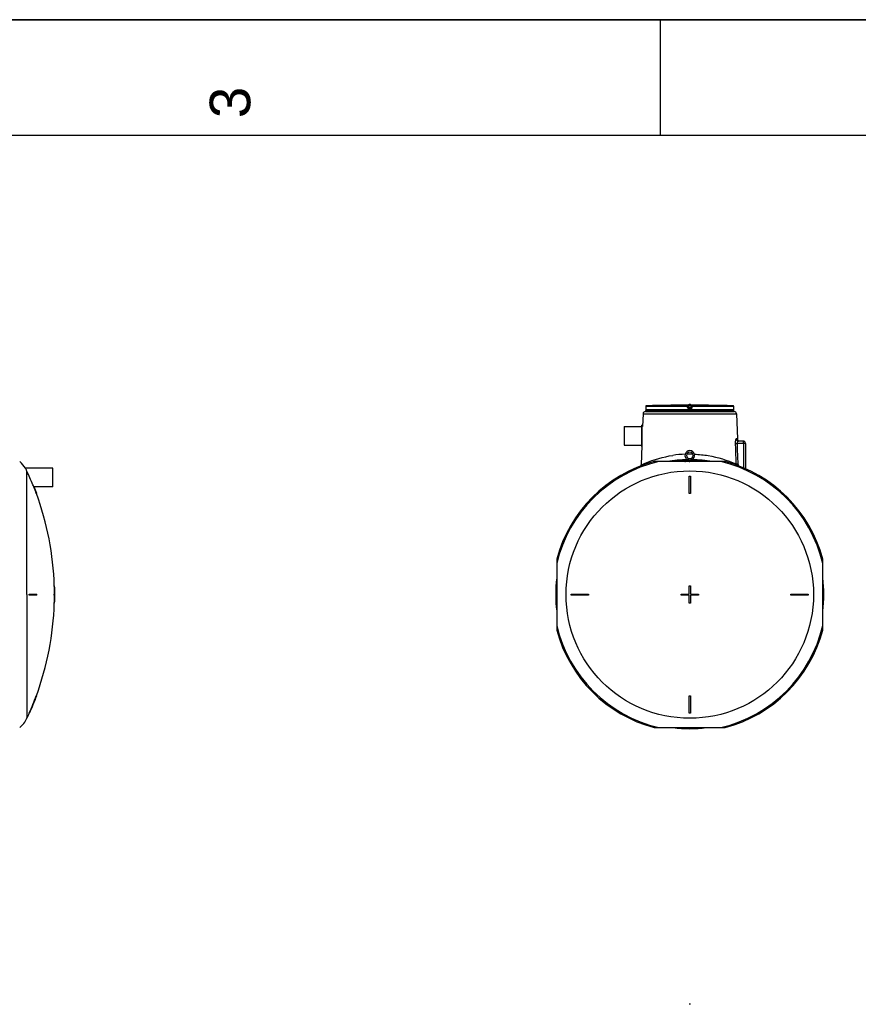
# Model space of a CAD drawing. Header units: millimetres. Extents: x 0 to 297, y 0 to 210.
# Tile 13 of 21: x 93 to 166, y 125 to 210. Entities that reach past the tile are written whole.
import ezdxf

# ---------------------------------------------------------------- set-up
doc = ezdxf.new("R2010")
doc.units = ezdxf.units.MM
doc.header["$LTSCALE"] = 16.335
doc.layers.get('0').update_dxf_attribs({"linetype": 'CONTINUOUS'})
doc.layers.add('AXES_REF', color=7, linetype='CONTINUOUS')
doc.layers.add('SURFACES', color=7, linetype='CONTINUOUS')
doc.styles.add('TEXTSTYLE_2', font='arial.ttf')

# ---------------------------------------------------------------- blocks, each defined once
blk = doc.blocks.new('MARGEA4_BL0', base_point=(148.514, 105.014))
at = {"color": 7, "linetype": 'Continuous'}
for p, q in [((297.014, 210.014), (0.014, 210.014)), ((148.514, 210.014), (148.514, 200.014)), ((287.014, 200.014), (10.014, 200.014))]:
    blk.add_line(p, q, dxfattribs=at)
at = {"color": 5, "linetype": 'Continuous', "style": 'TEXTSTYLE_2', "oblique": 0.00002}
blk.add_text('3', height=3.5, rotation=90, dxfattribs=at).set_placement((113.139, 201.514))

msp = doc.modelspace()

# ---------------------------------------------------------------- linework, layer by layer
at = {"color": 7, "linetype": 'Continuous'}
for p, q in [((0, 210), (297, 210)), ((149.501, 176.74), (149.434, 176.739)), ((149.503, 176.74), (149.501, 176.74)), ((149.504, 176.74), (149.503, 176.74)), ((149.504, 176.74), (149.504, 176.74)), ((149.504, 176.74), (149.504, 176.74)), ((152.608, 176.74), (152.608, 176.74)), ((152.61, 176.74), (152.608, 176.74)), ((152.608, 176.74), (152.608, 176.74)), ((152.634, 176.74), (152.609, 176.74)), ((152.676, 176.739), (152.623, 176.74)), ((152.645, 176.739), (152.639, 176.74)), ((152.678, 176.739), (152.676, 176.739)), ((147.022, 176.005), (146.986, 174.923)), ((147.222, 176.198), (154.89, 176.198)), ((147.259, 176.472), (147.258, 176.464)), ((147.258, 176.464), (147.258, 176.463)), ((147.258, 176.464), (147.258, 176.464)), ((147.258, 176.463), (147.258, 176.461)), ((147.258, 176.461), (147.258, 176.46)), ((147.258, 176.46), (147.258, 176.46)), ((147.258, 176.46), (147.258, 176.459)), ((147.258, 176.459), (147.258, 176.459)), ((147.258, 176.459), (147.258, 176.458)), ((147.258, 176.458), (147.258, 176.458)), ((147.26, 176.496), (147.259, 176.489)), ((147.259, 176.489), (147.259, 176.483)), ((147.259, 176.483), (147.259, 176.478)), ((147.259, 176.478), (147.259, 176.474)), ((147.259, 176.474), (147.259, 176.472)), ((147.261, 176.65), (147.26, 176.528)), ((147.26, 176.528), (147.26, 176.519)), ((147.26, 176.519), (147.26, 176.511)), ((147.26, 176.511), (147.26, 176.503)), ((147.26, 176.503), (147.26, 176.496)), ((150.925, 176.587), (150.911, 176.695)), ((150.925, 176.587), (150.925, 176.583)), ((151.2, 176.695), (151.186, 176.583)), ((154.852, 176.533), (154.851, 176.65)), ((154.852, 176.524), (154.852, 176.533)), ((154.852, 176.514), (154.852, 176.524)), ((154.852, 176.505), (154.852, 176.514)), ((154.852, 176.497), (154.852, 176.505)), ((154.852, 176.49), (154.852, 176.497)), ((154.853, 176.483), (154.852, 176.49)), ((154.853, 176.478), (154.853, 176.483)), ((154.853, 176.474), (154.853, 176.478)), ((154.853, 176.47), (154.853, 176.474)), ((154.853, 176.467), (154.853, 176.47)), ((154.854, 176.465), (154.853, 176.467)), ((154.854, 176.463), (154.854, 176.465)), ((154.854, 176.462), (154.854, 176.463)), ((154.854, 176.461), (154.854, 176.462)), ((154.854, 176.46), (154.854, 176.461)), ((154.854, 176.459), (154.854, 176.46)), ((154.854, 176.458), (154.854, 176.459)), ((154.854, 176.458), (154.854, 176.458)), ((154.854, 176.458), (154.854, 176.458)), ((154.854, 176.458), (154.854, 176.458)), ((154.856, 176.348), (154.856, 176.45)), ((155.09, 176.005), (155.162, 173.842)), ((146.887, 175.013), (146.887, 173.183)), ((146.887, 175.013), (146.927, 175.013)), ((146.927, 175.013), (146.927, 173.183)), ((146.932, 174.923), (146.986, 174.923)), ((155.656, 173.648), (155.267, 173.648)), ((155.856, 173.448), (155.856, 171.272)), ((146.93, 173.273), (146.874, 171.593)), ((146.887, 173.183), (146.927, 173.183)), ((154.12, 171.883), (147.991, 171.883)), ((150.558, 171.964), (150.526, 171.976)), ((150.713, 171.978), (150.713, 172.018)), ((150.713, 172.018), (151.398, 172.018)), ((150.78, 171.883), (150.732, 171.901)), ((150.981, 171.886), (150.981, 171.885)), ((151.055, 172.123), (151.054, 172.123)), ((151.056, 172.123), (151.055, 172.123)), ((151.113, 171.883), (151.131, 171.891)), ((151.398, 171.978), (151.398, 172.018)), ((93.744, 171.306), (93.744, 171.306)), ((151.006, 169.133), (151.006, 170.633)), ((151.006, 170.633), (151.106, 170.633)), ((151.106, 170.633), (151.106, 169.133)), ((94.459, 169.708), (94.458, 169.709)), ((94.459, 169.708), (94.491, 169.708)), ((94.711, 169.133), (94.679, 169.133)), ((151.106, 169.133), (151.006, 169.133)), ((139.581, 163.473), (139.581, 157.344)), ((162.531, 157.344), (162.531, 163.473)), ((96.258, 161.158), (96.228, 161.158)), ((151.006, 161.158), (151.106, 161.158)), ((151.006, 160.458), (151.006, 161.158)), ((151.106, 161.158), (151.106, 160.458)), ((94.069, 160.458), (94.711, 160.458)), ((94.711, 160.358), (94.069, 160.358)), ((96.228, 160.458), (96.269, 160.458)), ((96.269, 160.358), (96.228, 160.358)), ((140.831, 160.358), (140.831, 160.458)), ((140.831, 160.458), (142.331, 160.458)), ((142.331, 160.358), (140.831, 160.358)), ((142.331, 160.458), (142.331, 160.358)), ((150.306, 160.458), (151.006, 160.458)), ((150.306, 160.358), (150.306, 160.458)), ((151.006, 160.358), (150.306, 160.358)), ((151.006, 159.658), (151.006, 160.358)), ((151.106, 160.458), (151.806, 160.458)), ((151.806, 160.358), (151.106, 160.358)), ((151.106, 160.358), (151.106, 159.658)), ((151.806, 160.458), (151.806, 160.358)), ((159.781, 160.458), (161.281, 160.458)), ((159.781, 160.358), (159.781, 160.458)), ((161.281, 160.358), (159.781, 160.358)), ((161.281, 160.458), (161.281, 160.358)), ((96.258, 159.658), (96.228, 159.658)), ((151.106, 159.658), (151.006, 159.658)), ((94.711, 151.683), (94.679, 151.683)), ((151.006, 151.683), (151.106, 151.683)), ((151.006, 150.183), (151.006, 151.683)), ((151.106, 151.683), (151.106, 150.183)), ((94.102, 150.183), (94.069, 150.183)), ((151.106, 150.183), (151.006, 150.183)), ((147.991, 148.933), (154.12, 148.933))]:
    msp.add_line(p, q, dxfattribs=at)
at = {"color": 9, "linetype": 'Continuous'}
for p, q in [((149.504, 176.74), (149.504, 176.74)), ((150.862, 176.7), (150.862, 176.739)), ((150.932, 176.74), (150.932, 176.689)), ((150.932, 176.74), (151.056, 176.74)), ((151.056, 176.74), (151.18, 176.74)), ((151.18, 176.74), (151.179, 176.689)), ((151.25, 176.739), (151.25, 176.7)), ((152.608, 176.74), (152.608, 176.74)), ((147.022, 176.005), (155.09, 176.005)), ((147.257, 176.45), (147.256, 176.449)), ((154.856, 176.348), (147.256, 176.348)), ((147.261, 176.65), (147.26, 176.538)), ((147.26, 176.538), (147.26, 176.537)), ((147.26, 176.538), (147.26, 176.537)), ((147.26, 176.538), (147.26, 176.537)), ((150.859, 176.65), (147.261, 176.65)), ((147.261, 176.65), (147.261, 176.65)), ((150.862, 176.7), (147.31, 176.7)), ((150.873, 176.537), (150.859, 176.65)), ((150.911, 176.656), (150.911, 176.695)), ((150.925, 176.543), (150.911, 176.656)), ((150.925, 176.583), (150.925, 176.543)), ((150.945, 176.589), (150.932, 176.689)), ((151.179, 176.689), (150.932, 176.689)), ((150.945, 176.583), (150.945, 176.589)), ((150.945, 176.589), (151.167, 176.589)), ((151.056, 176.449), (150.974, 176.45)), ((150.975, 176.539), (150.975, 176.499)), ((150.975, 176.539), (151.137, 176.539)), ((151.056, 176.499), (150.975, 176.499)), ((151.137, 176.499), (151.056, 176.499)), ((151.138, 176.45), (151.056, 176.449)), ((151.137, 176.499), (151.137, 176.539)), ((151.179, 176.689), (151.167, 176.589)), ((151.167, 176.589), (151.167, 176.583)), ((151.167, 176.589), (151.167, 176.583)), ((151.2, 176.656), (151.186, 176.543)), ((151.186, 176.583), (151.186, 176.543)), ((151.2, 176.695), (151.2, 176.656)), ((151.253, 176.65), (151.238, 176.537)), ((154.802, 176.7), (151.25, 176.7)), ((154.851, 176.65), (151.253, 176.65)), ((154.851, 176.65), (154.851, 176.65)), ((154.852, 176.538), (154.851, 176.65)), ((154.852, 176.537), (154.852, 176.538)), ((154.852, 176.537), (154.852, 176.538)), ((154.852, 176.538), (154.852, 176.537)), ((154.856, 176.449), (154.855, 176.45)), ((146.932, 173.286), (146.932, 174.923)), ((154.977, 173.442), (154.994, 172.998)), ((155.162, 173.842), (155.071, 173.842)), ((155.133, 173.448), (155.15, 172.999)), ((155.856, 173.448), (155.133, 173.448)), ((155.691, 173.448), (155.691, 171.344)), ((154.994, 172.998), (154.996, 172.948)), ((154.996, 172.948), (155.042, 171.681)), ((155.15, 172.999), (155.151, 172.949)), ((155.151, 172.949), (155.198, 171.688)), ((150.434, 171.971), (150.469, 171.958)), ((150.632, 171.899), (150.676, 171.883)), ((150.684, 171.971), (150.656, 171.981)), ((150.924, 171.883), (150.876, 171.901)), ((93.864, 160.408), (93.864, 171.069)), ((146.874, 171.593), (146.913, 171.611))]:
    msp.add_line(p, q, dxfattribs=at)
at = {"color": 7, "linetype": 'Continuous'}
for points in [[(147.257, 176.46), (147.257, 176.458), (147.256, 176.456), (147.256, 176.454), (147.256, 176.452), (147.256, 176.45), (147.256, 176.348)], [(147.258, 176.464), (147.258, 176.464), (147.257, 176.462), (147.257, 176.46)], [(147.258, 176.458), (147.258, 176.458), (147.258, 176.458)], [(154.855, 176.46), (154.854, 176.462), (154.854, 176.464), (154.854, 176.464)], [(154.854, 176.459), (154.854, 176.459), (154.854, 176.459)], [(154.856, 176.45), (154.856, 176.452), (154.856, 176.454), (154.855, 176.456), (154.855, 176.458), (154.855, 176.46)]]:
    msp.add_lwpolyline(points, dxfattribs=at)
for centre, radius, start, end in [((151.056, 32.323), 144.425, 90.64358, 91.48637), ((149.504, 176.69), 0.05, 90.75421, 93.48496), ((149.504, 176.69), 0.05, 90.75949, 91.12272), ((151.056, 32.323), 144.425, 89.3842, 90.6158), ((152.608, 176.69), 0.05, 88.87485, 89.23837), ((152.608, 176.69), 0.05, 86.51504, 89.24358), ((151.056, 32.323), 144.425, 88.51363, 89.35642), ((147.222, 175.998), 0.2, 90, 178.08159), ((147.306, 176.348), 0.05, 180, 270), ((147.311, 176.65), 0.05, 91.48637, 179.6295), ((154.801, 176.65), 0.05, 0.37122, 88.51363), ((154.806, 176.348), 0.05, 270, 360), ((154.89, 175.998), 0.2, 1.91841, 90), ((146.932, 174.928), 0.005, 180, 270), ((155.362, 173.848), 0.2, 181.91841, 252.38368), ((155.656, 173.448), 0.2, 0, 90), ((146.932, 173.268), 0.005, 113.67091, 180), ((151.056, 172.413), 0.415, 296.43825, 243.56175), ((151.056, 172.413), 0.29, 270.06314, 269.93686), ((151.056, 160.408), 11.877, 104.95259, 165.04741), ((151.056, 160.408), 11.64, 90.95115, 99.65774), ((151.056, 160.408), 11.57, 82.88253, 97.11747), ((151.056, 160.408), 11.5, 86.72826, 93.27174), ((151.056, 171.873), 0.25, 137.65369, 144.54956), ((151.056, 171.873), 0.25, 89.92675, 90.07325), ((151.056, 171.873), 0.25, 35.45044, 42.34631), ((151.056, 160.408), 11.64, 80.3516, 89.04595), ((151.056, 160.408), 11.877, 14.95259, 75.04741), ((146.374, 171.609), 0.5, 349.88649, 358.08136), ((71.066, 160.408), 25.173, 20.27919, 21.67981), ((71.066, 160.408), 25.203, 20.254, 21.6527), ((151.056, 160.408), 11.57, 172.85303, 187.14697), ((151.056, 160.408), 11.57, 352.85303, 7.14697), ((71.066, 160.408), 25.173, 0.1138, 1.70728), ((71.066, 160.408), 25.203, 0.11367, 1.70525), ((151.056, 160.408), 11.5, 176.53819, 183.46181), ((151.056, 160.408), 11.5, 356.53819, 3.46181), ((71.066, 160.408), 23.003, 359.87546, 0.12454), ((71.066, 160.408), 23.036, 359.87564, 0.12436), ((71.066, 160.408), 23.645, 359.87884, 0.12116), ((71.066, 160.408), 25.162, 359.88615, 0.11385), ((71.066, 160.408), 25.173, 358.29272, 359.8862), ((71.066, 160.408), 25.192, 359.88628, 0.11372), ((71.066, 160.408), 25.203, 358.29475, 359.88633), ((151.056, 160.408), 11.877, 194.95259, 255.04741), ((151.056, 160.408), 11.877, 284.95259, 345.04741), ((71.066, 160.408), 25.173, 336.03481, 339.72081), ((71.066, 160.408), 25.203, 336.06512, 339.746), ((151.056, 160.408), 11.57, 262.88253, 277.11747), ((151.056, 160.408), 11.5, 266.72826, 273.27174), ((151.056, 99.851), 25.204, 89.88633, 90.11367)]:
    msp.add_arc(centre, radius, start, end, dxfattribs=at)
at = {"color": 9, "linetype": 'Continuous'}
for centre, radius, start, end in [((147.307, 176.45), 0.05, 168.25753, 170.92443), ((147.307, 176.45), 0.0501, 170.93178, 179.99378), ((147.311, 176.65), 0.0501, 177.73245, 179.62966), ((147.311, 176.65), 0.05, 179.62988, 179.99998), ((147.311, 176.649), 0.0502, 92.74218, 110.78278), ((147.311, 176.65), 0.0498, 91.49055, 92.68675), ((154.801, 176.65), 0.0499, 87.38285, 88.50955), ((154.801, 176.649), 0.0501, 70.34173, 87.33526), ((154.801, 176.65), 0.0501, 1.13517, 2.26775), ((154.801, 176.65), 0.05, 0.00027, 1.13524), ((154.805, 176.45), 0.05, 9.07557, 11.74242), ((154.805, 176.45), 0.0501, 0.00621, 9.06821), ((151.059, 162.819), 9.713, 92.37745, 98.71237), ((151.056, 162.859), 9.672, 88.42055, 91.5787), ((151.056, 160.408), 11.783, 103.12236, 166.87764), ((151.056, 160.408), 11.783, 13.12236, 76.87764), ((155.529, 171.691), 0.487, 181.17776, 191.70218), ((151.056, 160.408), 11.783, 193.12236, 256.87764), ((151.056, 160.408), 11.783, 283.12236, 346.87764)]:
    msp.add_arc(centre, radius, start, end, dxfattribs=at)
for points, knots in [([(150.862, 176.739), (150.862, 176.74), (150.865, 176.739), (150.868, 176.74), (150.875, 176.739), (150.883, 176.74), (150.894, 176.74), (150.91, 176.74), (150.923, 176.74), (150.932, 176.74)], [0, 0, 0, 0, 0.019479, 0.076791, 0.169668, 0.294386, 0.446011, 0.618643, 1, 1, 1, 1]), ([(150.862, 176.739), (150.873, 176.739), (150.898, 176.73), (150.91, 176.707), (150.911, 176.695)], [0, 0, 0, 0, 0.50001, 1, 1, 1, 1]), ([(151.18, 176.74), (151.189, 176.74), (151.202, 176.74), (151.218, 176.74), (151.229, 176.74), (151.237, 176.739), (151.244, 176.74), (151.247, 176.739), (151.25, 176.74), (151.25, 176.739)], [0, 0, 0, 0, 0.381355, 0.553986, 0.705611, 0.83033, 0.923208, 0.98052, 1, 1, 1, 1]), ([(151.25, 176.739), (151.238, 176.739), (151.214, 176.73), (151.202, 176.707), (151.2, 176.695)], [0, 0, 0, 0, 0.50001, 1, 1, 1, 1]), ([(147.258, 176.46), (147.258, 176.457), (147.258, 176.454), (147.257, 176.451), (147.257, 176.45), (147.257, 176.45)], [0, 0, 0, 0, 0.741638, 0.931622, 1, 1, 1, 1]), ([(147.26, 176.537), (147.26, 176.529), (147.26, 176.503), (147.259, 176.477), (147.258, 176.46)], [0, 0, 0, 0, 0.311113, 1, 1, 1, 1]), ([(147.293, 176.696), (147.284, 176.693), (147.268, 176.681), (147.261, 176.661), (147.261, 176.652)], [0, 0, 0, 0, 0.499815, 1, 1, 1, 1]), ([(150.859, 176.65), (150.859, 176.656), (150.859, 176.668), (150.86, 176.681), (150.86, 176.69), (150.861, 176.695), (150.861, 176.698), (150.861, 176.699), (150.862, 176.7)], [0, 0, 0, 0, 0.375509, 0.695843, 0.820139, 0.914148, 0.974528, 1, 1, 1, 1]), ([(150.859, 176.65), (150.866, 176.65), (150.878, 176.652), (150.892, 176.654), (150.902, 176.655), (150.907, 176.656), (150.909, 176.655), (150.911, 176.656), (150.911, 176.656)], [0, 0, 0, 0, 0.377974, 0.702768, 0.828238, 0.921902, 0.979938, 1, 1, 1, 1]), ([(150.862, 176.7), (150.873, 176.7), (150.898, 176.691), (150.91, 176.668), (150.911, 176.656)], [0, 0, 0, 0, 0.500055, 1, 1, 1, 1]), ([(150.925, 176.543), (150.925, 176.544), (150.924, 176.543), (150.921, 176.543), (150.916, 176.542), (150.907, 176.541), (150.892, 176.54), (150.88, 176.538), (150.873, 176.537)], [0, 0, 0, 0, 0.020038, 0.078019, 0.171603, 0.296994, 0.621732, 1, 1, 1, 1]), ([(150.974, 176.45), (150.95, 176.45), (150.901, 176.467), (150.876, 176.514), (150.873, 176.537)], [0, 0, 0, 0, 0.500212, 1, 1, 1, 1]), ([(150.911, 176.695), (150.911, 176.696), (150.915, 176.694), (150.918, 176.694), (150.925, 176.691), (150.93, 176.69), (150.932, 176.689)], [0, 0, 0, 0, 0.081427, 0.307017, 0.629699, 1, 1, 1, 1]), ([(150.925, 176.587), (150.925, 176.587), (150.928, 176.587), (150.931, 176.588), (150.938, 176.588), (150.942, 176.589), (150.945, 176.589)], [0, 0, 0, 0, 0.076481, 0.292975, 0.616687, 1, 1, 1, 1]), ([(150.925, 176.583), (150.925, 176.582), (150.928, 176.582), (150.932, 176.582), (150.938, 176.582), (150.943, 176.583), (150.945, 176.583)], [0, 0, 0, 0, 0.086224, 0.30226, 0.62231, 1, 1, 1, 1]), ([(150.925, 176.583), (150.927, 176.571), (150.939, 176.548), (150.964, 176.539), (150.975, 176.539)], [0, 0, 0, 0, 0.521741, 1, 1, 1, 1]), ([(150.975, 176.499), (150.963, 176.5), (150.939, 176.509), (150.927, 176.532), (150.925, 176.543)], [0, 0, 0, 0, 0.499963, 1, 1, 1, 1]), ([(150.975, 176.539), (150.968, 176.539), (150.95, 176.553), (150.946, 176.572), (150.945, 176.583)], [0, 0, 0, 0, 0.396195, 1, 1, 1, 1]), ([(150.975, 176.499), (150.975, 176.499), (150.975, 176.498), (150.974, 176.495), (150.974, 176.49), (150.974, 176.481), (150.974, 176.467), (150.974, 176.456), (150.974, 176.45)], [0, 0, 0, 0, 0.023922, 0.083888, 0.177841, 0.302322, 0.623442, 1, 1, 1, 1]), ([(151.137, 176.539), (151.148, 176.539), (151.172, 176.548), (151.185, 176.571), (151.186, 176.583)], [0, 0, 0, 0, 0.478258, 1, 1, 1, 1]), ([(151.167, 176.583), (151.166, 176.572), (151.162, 176.553), (151.144, 176.539), (151.137, 176.539)], [0, 0, 0, 0, 0.603805, 1, 1, 1, 1]), ([(151.186, 176.543), (151.185, 176.532), (151.173, 176.509), (151.149, 176.5), (151.137, 176.499)], [0, 0, 0, 0, 0.500037, 1, 1, 1, 1]), ([(151.137, 176.499), (151.137, 176.499), (151.137, 176.498), (151.137, 176.495), (151.137, 176.49), (151.138, 176.481), (151.138, 176.467), (151.138, 176.456), (151.138, 176.45)], [0, 0, 0, 0, 0.023922, 0.083888, 0.177841, 0.302322, 0.623442, 1, 1, 1, 1]), ([(151.238, 176.537), (151.235, 176.514), (151.211, 176.467), (151.162, 176.45), (151.138, 176.45)], [0, 0, 0, 0, 0.499788, 1, 1, 1, 1]), ([(151.167, 176.589), (151.17, 176.589), (151.174, 176.588), (151.181, 176.588), (151.184, 176.587), (151.187, 176.587), (151.187, 176.587)], [0, 0, 0, 0, 0.381817, 0.705777, 0.922823, 1, 1, 1, 1]), ([(151.167, 176.583), (151.169, 176.583), (151.174, 176.582), (151.18, 176.582), (151.183, 176.582), (151.186, 176.582), (151.186, 176.583)], [0, 0, 0, 0, 0.37769, 0.69774, 0.913776, 1, 1, 1, 1]), ([(151.179, 176.689), (151.182, 176.69), (151.187, 176.691), (151.194, 176.694), (151.197, 176.694), (151.2, 176.696), (151.2, 176.695)], [0, 0, 0, 0, 0.369623, 0.692433, 0.918239, 1, 1, 1, 1]), ([(151.186, 176.543), (151.187, 176.544), (151.188, 176.543), (151.191, 176.543), (151.196, 176.542), (151.205, 176.541), (151.22, 176.54), (151.232, 176.538), (151.238, 176.537)], [0, 0, 0, 0, 0.020038, 0.078019, 0.171603, 0.296994, 0.621732, 1, 1, 1, 1]), ([(151.25, 176.7), (151.238, 176.7), (151.214, 176.691), (151.202, 176.668), (151.2, 176.656)], [0, 0, 0, 0, 0.500055, 1, 1, 1, 1]), ([(151.2, 176.656), (151.201, 176.656), (151.202, 176.655), (151.205, 176.656), (151.21, 176.655), (151.219, 176.654), (151.234, 176.652), (151.246, 176.65), (151.253, 176.65)], [0, 0, 0, 0, 0.020062, 0.078098, 0.171762, 0.297232, 0.622026, 1, 1, 1, 1]), ([(151.25, 176.7), (151.25, 176.699), (151.251, 176.698), (151.251, 176.695), (151.252, 176.69), (151.252, 176.681), (151.252, 176.668), (151.253, 176.656), (151.253, 176.65)], [0, 0, 0, 0, 0.025483, 0.085909, 0.179909, 0.304213, 0.62455, 1, 1, 1, 1]), ([(154.851, 176.652), (154.85, 176.661), (154.844, 176.681), (154.827, 176.693), (154.818, 176.697)], [0, 0, 0, 0, 0.500197, 1, 1, 1, 1]), ([(154.854, 176.46), (154.853, 176.464), (154.852, 176.49), (154.852, 176.516), (154.852, 176.537)], [0, 0, 0, 0, 0.17373, 1, 1, 1, 1]), ([(154.855, 176.45), (154.855, 176.45), (154.855, 176.451), (154.854, 176.454), (154.854, 176.457), (154.854, 176.46)], [0, 0, 0, 0, 0.068345, 0.258347, 1, 1, 1, 1]), ([(155.071, 173.842), (155.027, 173.842), (154.987, 173.647), (154.974, 173.537), (154.977, 173.442)], [0, 0, 0, 0, 0.316656, 1, 1, 1, 1]), ([(154.977, 173.442), (154.985, 173.442), (155.037, 173.445), (155.089, 173.447), (155.133, 173.448)], [0, 0, 0, 0, 0.15019, 1, 1, 1, 1]), ([(155.071, 173.842), (155.073, 173.792), (155.115, 173.69), (155.218, 173.648), (155.267, 173.648)], [0, 0, 0, 0, 0.503887, 1, 1, 1, 1]), ([(155.267, 173.648), (155.251, 173.648), (155.167, 173.622), (155.128, 173.517), (155.133, 173.448)], [0, 0, 0, 0, 0.18263, 1, 1, 1, 1]), ([(155.676, 173.609), (155.674, 173.619), (155.67, 173.632), (155.661, 173.648), (155.656, 173.648)], [0, 0, 0, 0, 0.672868, 1, 1, 1, 1]), ([(155.681, 173.586), (155.68, 173.59), (155.679, 173.598), (155.677, 173.606), (155.676, 173.609)], [0, 0, 0, 0, 0.523201, 1, 1, 1, 1]), ([(155.684, 173.566), (155.684, 173.569), (155.683, 173.576), (155.682, 173.582), (155.681, 173.586)], [0, 0, 0, 0, 0.512874, 1, 1, 1, 1]), ([(151.456, 172.523), (151.855, 172.507), (153.083, 172.38), (154.28, 172.018), (155.042, 171.681)], [0, 0, 0, 0, 0.323576, 1, 1, 1, 1]), ([(146.913, 171.611), (147.014, 171.657), (147.866, 172.035), (148.776, 172.295), (149.587, 172.42)], [0, 0, 0, 0, 0.11947, 1, 1, 1, 1]), ([(155.042, 171.681), (155.05, 171.682), (155.102, 171.684), (155.154, 171.686), (155.198, 171.688)], [0, 0, 0, 0, 0.148793, 1, 1, 1, 1])]:
    msp.add_open_spline(points, degree=3, knots=knots, dxfattribs=at)
at = {"color": 7, "linetype": 'Continuous'}
for points, knots in [([(150.956, 176.754), (150.956, 176.777), (150.98, 176.826), (151.031, 176.842), (151.056, 176.842)], [0, 0, 0, 0, 0.476532, 1, 1, 1, 1]), ([(151.056, 176.842), (151.081, 176.842), (151.131, 176.826), (151.156, 176.777), (151.156, 176.754)], [0, 0, 0, 0, 0.523468, 1, 1, 1, 1]), ([(151.054, 172.123), (151.018, 172.123), (150.953, 172.098), (150.895, 172.058), (150.871, 172.042)], [0, 0, 0, 0, 0.540063, 1, 1, 1, 1]), ([(150.997, 171.883), (151.001, 171.884), (151.021, 171.885), (151.04, 171.886), (151.056, 171.886)], [0, 0, 0, 0, 0.202875, 1, 1, 1, 1]), ([(151.241, 172.042), (151.232, 172.048), (151.206, 172.066), (151.163, 172.092), (151.11, 172.117), (151.074, 172.123), (151.056, 172.123)], [0, 0, 0, 0, 0.156791, 0.460127, 0.748482, 1, 1, 1, 1]), ([(93.864, 171.069), (93.849, 171.101), (93.812, 171.181), (93.771, 171.26), (93.744, 171.306)], [0, 0, 0, 0, 0.400716, 1, 1, 1, 1]), ([(94.458, 169.709), (94.433, 169.767), (94.237, 170.221), (94.039, 170.674), (93.864, 171.069)], [0, 0, 0, 0, 0.127175, 1, 1, 1, 1])]:
    msp.add_open_spline(points, degree=3, knots=knots, dxfattribs=at)
at = {"color": 9, "linetype": 'Continuous'}
for points in [[(155.691, 173.448), (155.691, 173.488), (155.689, 173.527), (155.684, 173.566)], [(155.198, 171.688), (155.201, 171.626), (155.225, 171.563), (155.263, 171.515)]]:
    msp.add_open_spline(points, degree=3, dxfattribs=at)
at = {"layer": 'AXES_REF', "color": 7, "linetype": 'Continuous'}
for p, q in [((150.956, 176.748), (150.956, 176.754)), ((151.156, 176.748), (151.156, 176.754)), ((147.256, 176.198), (147.256, 176.298)), ((147.256, 176.298), (154.856, 176.298)), ((154.856, 176.198), (154.856, 176.298)), ((145.387, 174.898), (145.387, 173.298)), ((145.387, 174.898), (146.887, 174.898)), ((145.387, 173.298), (146.887, 173.298)), ((150.981, 171.885), (150.981, 171.883)), ((96.105, 171.306), (93.744, 171.306)), ((96.105, 169.706), (96.105, 171.306)), ((96.105, 169.706), (94.492, 169.706))]:
    msp.add_line(p, q, dxfattribs=at)
at = {"layer": 'AXES_REF', "color": 9, "linetype": 'Continuous'}
msp.add_line((93.864, 160.408), (93.864, 149.733), dxfattribs=at)
msp.add_circle((151.056, 160.408), 10.675, dxfattribs=at)
at = {"layer": 'AXES_REF', "color": 7, "linetype": 'Continuous'}
for centre, radius, start, end in [((91.781, 170.108), 2.3, 31.3906, 50.51032), ((71.066, 160.408), 25.174, 1.70728, 20.27915), ((71.066, 160.408), 25.174, 339.72085, 358.29272), ((91.781, 150.708), 2.3, 309.48968, 334.90811), ((71.066, 160.408), 25.174, 334.90811, 336.03486)]:
    msp.add_arc(centre, radius, start, end, dxfattribs=at)
at = {"layer": 'SURFACES', "color": 7, "linetype": 'Continuous'}
msp.add_arc((71.066, 160.408), 25.204, 359.88634, 0.11367, dxfattribs=at)

# ---------------------------------------------------------------- block references
at = {"color": 2, "linetype": 'Continuous'}
msp.add_blockref('MARGEA4_BL0', (148.514, 105.014), dxfattribs=at)

doc.saveas('drawing.dxf')
